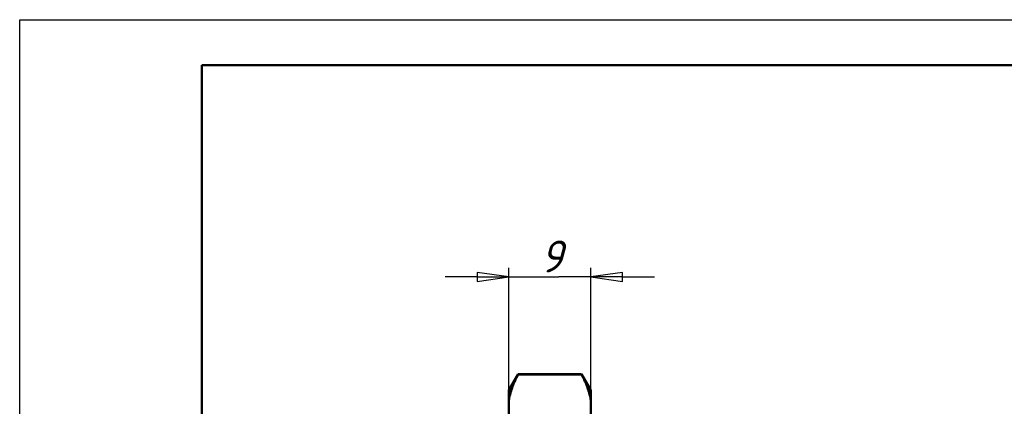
# Model space of a CAD drawing. Header units: millimetres. Extents: x 0 to 438, y -69 to 297.
# Tile 19 of 21: x 0 to 108, y 255 to 297. Entities that reach past the tile are written whole.
import ezdxf

# ---------------------------------------------------------------- set-up
doc = ezdxf.new("R2010")
doc.units = ezdxf.units.MM
for name, color, linetype, lineweight in [('Видимый контур (ГОСТ)', 7, 'Continuous', 50), ('Кромка (ГОСТ)', 7, 'Continuous', 50), ('Размер (ГОСТ)', 7, 'Continuous', 25)]:
    doc.layers.add(name, color=color, linetype=linetype, lineweight=lineweight)
doc.styles.add('Обычный текст (ГОСТ)', font='GOST Common Italic.ttf')
doc.dimstyles.new('Обычный (ГОСТ)', dxfattribs={"dimtxt": 3.5, "dimasz": 3.5, "dimexe": 1, "dimexo": 0, "dimgap": 0.5, "dimtad": 1, "dimrnd": 1e-08, "dimtxsty": 'Обычный текст (ГОСТ)', "dimblk": 'Filled-1', "dimcen": 0.09, "dimdle": 15, "dimclrd": 256, "dimclre": 256, "dimclrt": 256, "dimazin": 2, "dimtfac": 0.714286, "dimtdec": 3, "dimtmove": 0, "dimatfit": 3, "dimfxl": 1, "dimtolj": 1, "dimlwd": 25, "dimlwe": 25, "dimarcsym": 0})

# ---------------------------------------------------------------- blocks, each defined once
blk = doc.blocks.new('Рамки ГОСТ_ граница 297x210')
at = {"layer": 'Кромка (ГОСТ)', "lineweight": 25}
for p, q in [((0, 0), (0, 297)), ((0, 297), (210, 297))]:
    blk.add_line(p, q, dxfattribs=at)
at = {"layer": 'Кромка (ГОСТ)'}
for p, q in [((205, 292), (20, 292)), ((20, 292), (20, 5))]:
    blk.add_line(p, q, dxfattribs=at)
blk = doc.blocks.new('Filled-1')
at = {"color": 0}
for p, q in [((0, 0), (-1, 0.143)), ((-1, 0.143), (-1, -0.143)), ((-1, 0), (0, 0)), ((-1, -0.143), (0, 0))]:
    blk.add_line(p, q, dxfattribs=at)
at = {"color": 0, "flags": 128}
blk.add_lwpolyline([(-1, -0.143), (0, 0), (-1, 0.143), (-1, -0.143)], dxfattribs=at)
at = {"color": 0}
blk.add_solid([(-1, -0.143), (0, 0), (-1, 0.143), (-1, -0.143)], dxfattribs=at)
blk = doc.blocks.new('*D12')
at = {"layer": 'Defpoints', "color": 0, "linetype": 'Continuous', "transparency": 16777216}
for p in [(62.75, 268.75), (53.75, 255.26), (62.75, 255.26)]:
    blk.add_point(p, dxfattribs=at)
at = {"layer": 'Размер (ГОСТ)', "linetype": 'Continuous', "lineweight": 25, "transparency": 16777216}
for p, q in [((53.75, 255.26), (53.75, 269.75)), ((62.75, 255.26), (62.75, 269.75)), ((50.25, 268.75), (46.75, 268.75)), ((53.75, 268.75), (57.25, 268.75)), ((57.25, 268.75), (59.25, 268.75)), ((62.75, 268.75), (59.25, 268.75)), ((66.25, 268.75), (69.75, 268.75))]:
    blk.add_line(p, q, dxfattribs=at)
at = {"layer": 'Размер (ГОСТ)', "linetype": 'Continuous', "lineweight": 25, "transparency": 16777216, "xscale": 3.5, "yscale": 3.5, "zscale": 3.5}
blk.add_blockref('Filled-1', (53.75, 268.75), dxfattribs=at)
at = {"layer": 'Размер (ГОСТ)', "linetype": 'Continuous', "lineweight": 25, "transparency": 16777216, "xscale": 3.5, "yscale": 3.5, "zscale": 3.5, "rotation": 180}
blk.add_blockref('Filled-1', (62.75, 268.75), dxfattribs=at)
at = {"layer": 'Размер (ГОСТ)', "linetype": 'Continuous', "lineweight": 25, "transparency": 16777216, "insert": (57.2, 272.75), "char_height": 3.5, "attachment_point": 1, "style": 'Обычный текст (ГОСТ)'}
blk.add_mtext('\\A1;9', dxfattribs=at)

msp = doc.modelspace()

# ---------------------------------------------------------------- linework, layer by layer
at = {"layer": 'Видимый контур (ГОСТ)'}
for p, q in [((53.753, 256.331), (54.761, 258.077)), ((54.761, 258.051), (54.761, 258.077)), ((61.745, 258.077), (54.761, 258.077)), ((61.745, 258.051), (54.761, 258.051)), ((62.753, 256.331), (61.745, 258.077)), ((61.745, 258.077), (61.745, 258.051)), ((53.753, 256.331), (53.753, 255.264)), ((62.753, 255.264), (62.753, 256.331)), ((53.753, 252.246), (53.753, 255.264)), ((62.753, 255.264), (62.753, 252.246))]:
    msp.add_line(p, q, dxfattribs=at)
for points, weights in [([(54.761, 258.051), (54.015, 256.619), (53.753, 255.264)], [1.00015352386, 1.00676826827, 1]), ([(62.753, 255.264), (62.491, 256.619), (61.745, 258.051)], [1, 1.00676826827, 1.00015352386])]:
    msp.add_rational_spline(points, weights, degree=2, dxfattribs=at)

# ---------------------------------------------------------------- block references
msp.add_blockref('Рамки ГОСТ_ граница 297x210', (0, 0))

# ---------------------------------------------------------------- dimensions: what is measured, and where the dimension line sits
at = {"layer": 'Размер (ГОСТ)', "linetype": 'Continuous', "lineweight": 25}
dim = msp.add_linear_dim(base=(62.753, 268.755), p1=(53.753, 255.264), p2=(62.753, 255.264), angle=180, dimstyle='Обычный (ГОСТ)', override={"dimgap": 0.5, "dimdec": 2, "dimtol": 0, "dimlim": 0, "dimtp": 0, "dimtm": 0, "dimtdec": 3, "dimtofl": 0}, dxfattribs=at)
dim.commit()
dim.dimension.update_dxf_attribs({"geometry": '*D12', "text_midpoint": (58.253, 268.755), "dimtype": 160})

doc.saveas('drawing.dxf')
